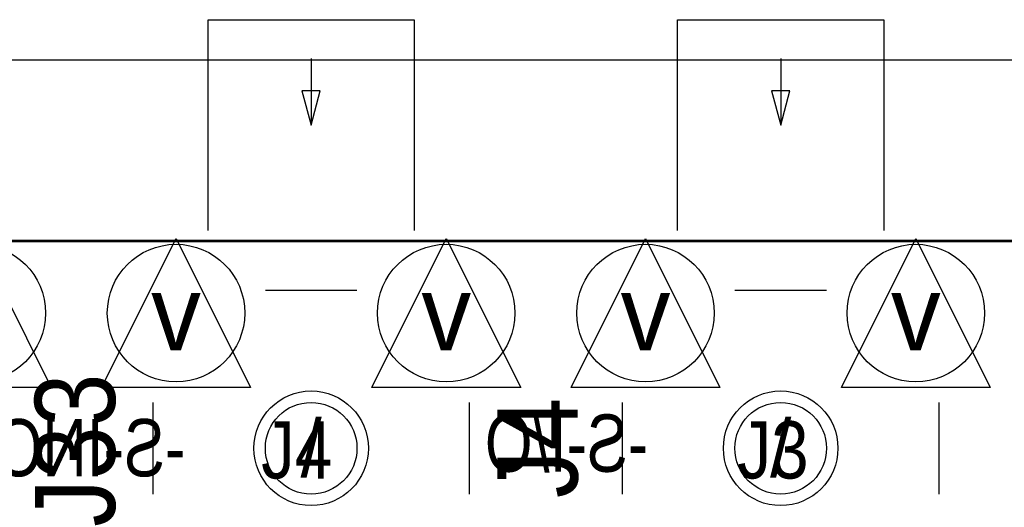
# Model space of a CAD drawing. Extents: x -22 to 398, y -34 to 263.
# Tile 42 of 48: x 39.51 to 50.43, y 54.04 to 59.44. Entities that reach past the tile are written whole.
import ezdxf
from ezdxf.enums import TextEntityAlignment as Align

# ---------------------------------------------------------------- set-up
doc = ezdxf.new("R2010")
doc.units = 0
for name, color, linetype in [('ASSY_TOP', 80, 'CONTINUOUS'), ('BOT', 153, 'CONTINUOUS'), ('DRILL', 254, 'CONTINUOUS'), ('OUTLINE', 5, 'CONTINUOUS'), ('SILK_BOT', 120, 'CONTINUOUS'), ('SILK_TOP', 211, 'CONTINUOUS'), ('TOP', 5, 'CONTINUOUS')]:
    doc.layers.add(name, color=color, linetype=linetype)

# ---------------------------------------------------------------- blocks, each defined once
blk = doc.blocks.new('FIGURE_TRI')
blk.add_lwpolyline([(-0.5, -0.5), (0, 0.5), (0.5, -0.5)], close=True)
blk = doc.blocks.new('FIGURE_CIRCLE')
blk.add_circle((0, 0), 0.5)

msp = doc.modelspace()

# ---------------------------------------------------------------- linework, layer by layer
at = {"layer": 'BOT'}
for centre, radius in [((39.033704, 56.19242), 0.762), ((41.243504, 56.19242), 0.762), ((44.240704, 56.19242), 0.762), ((46.450504, 56.19242), 0.762), ((49.447704, 56.19242), 0.762), ((42.742104, 54.69382), 0.508), ((47.949104, 54.69382), 0.508)]:
    msp.add_circle(centre, radius, dxfattribs=at)
at = {"layer": 'DRILL'}
msp.add_lwpolyline([(31.248858, 58.999882), (55.479442, 58.999882)], dxfattribs=at)
msp.add_lwpolyline([(12.022328, 11.98118), (57.021476, 11.98118), (57.021476, 55.479188), (55.517542, 56.983122), (12.022328, 56.983122)], close=True, dxfattribs=at)
at = {"layer": 'OUTLINE'}
msp.add_lwpolyline([(11.999976, 56.950102, -0.413204), (12.050014, 56.999886), (55.479442, 56.999886, -0.198304), (55.514748, 56.985408), (56.985408, 55.514494, -0.198861), (57.00014, 55.479188), (57.00014, 12.050014, -0.414338), (56.950102, 11.999976), (12.050014, 11.999976, -0.414338), (11.999976, 12.050014)], format="xyb", close=True, dxfattribs=at)
at = {"layer": 'SILK_TOP'}
for points in [[(41.599104, 57.10682), (41.599104, 59.44362), (43.885104, 59.44362), (43.885104, 57.10682)], [(46.806104, 57.10682), (46.806104, 59.44362), (49.092104, 59.44362), (49.092104, 57.10682)], [(42.742104, 59.01182), (42.742104, 58.27522), (42.843704, 58.65622), (42.640504, 58.65622), (42.742104, 58.27522)], [(47.949104, 59.01182), (47.949104, 58.27522), (48.050704, 58.65622), (47.847504, 58.65622), (47.949104, 58.27522)], [(42.234104, 56.44642), (43.250104, 56.44642)], [(47.441104, 56.44642), (48.457104, 56.44642)], [(40.989504, 54.18582), (40.989504, 55.20182)], [(44.494704, 55.20182), (44.494704, 54.18582)], [(46.196504, 54.18582), (46.196504, 55.20182)], [(49.701704, 55.20182), (49.701704, 54.18582)]]:
    msp.add_lwpolyline(points, dxfattribs=at)
at = {"layer": 'TOP'}
for centre, radius in [((39.033704, 56.19242), 0.762), ((41.243504, 56.19242), 0.762), ((44.240704, 56.19242), 0.762), ((46.450504, 56.19242), 0.762), ((49.447704, 56.19242), 0.762), ((42.742104, 54.69382), 0.508), ((47.949104, 54.69382), 0.508)]:
    msp.add_circle(centre, radius, dxfattribs=at)

# ---------------------------------------------------------------- block references
at = {"layer": 'DRILL'}
for name, p, xscale, yscale in [('FIGURE_TRI', (39.033704, 56.19242), 1.651, 1.651), ('FIGURE_TRI', (41.243504, 56.19242), 1.651, 1.651), ('FIGURE_TRI', (44.240704, 56.19242), 1.651, 1.651), ('FIGURE_TRI', (46.450504, 56.19242), 1.651, 1.651), ('FIGURE_TRI', (49.447704, 56.19242), 1.651, 1.651), ('FIGURE_CIRCLE', (42.742104, 54.69382), 1.27, 1.27), ('FIGURE_CIRCLE', (47.949104, 54.69382), 1.27, 1.27)]:
    msp.add_blockref(name, p, dxfattribs=dict(at, xscale=xscale, yscale=yscale))

# ---------------------------------------------------------------- texts
at = {"layer": 'ASSY_TOP', "width": 0.8784}
for s, p in [('J4', (42.58183, 54.358794)), ('J3', (47.86503, 54.358794))]:
    msp.add_text(s, height=0.635, dxfattribs=at).set_placement(p, align=Align.CENTER)
at = {"layer": 'DRILL'}
for s, height, p in [('v', 0.8255, (41.243504, 56.19242)), ('v', 0.8255, (44.240704, 56.19242)), ('v', 0.8255, (46.450504, 56.19242)), ('v', 0.8255, (49.447704, 56.19242)), ('/', 0.635, (42.742104, 54.69382)), ('/', 0.635, (47.949104, 54.69382))]:
    msp.add_text(s, height=height, dxfattribs=at).set_placement(p, align=Align.MIDDLE_CENTER)
at = {"layer": 'SILK_BOT', "text_generation_flag": 2, "width": 0.8}
for s, p in [('-S-I/O', (45.574204, 54.43347)), ('-S-INO', (40.291004, 54.38267))]:
    msp.add_text(s, height=0.635, dxfattribs=at).set_placement(p, align=Align.CENTER)
at = {"layer": 'SILK_TOP', "width": 0.885714}
for s, p in [('J33', (40.566848, 54.671976)), ('J4', (45.697648, 54.697376))]:
    msp.add_text(s, height=0.889, rotation=90, dxfattribs=at).set_placement(p, align=Align.CENTER)

doc.saveas('drawing.dxf')
